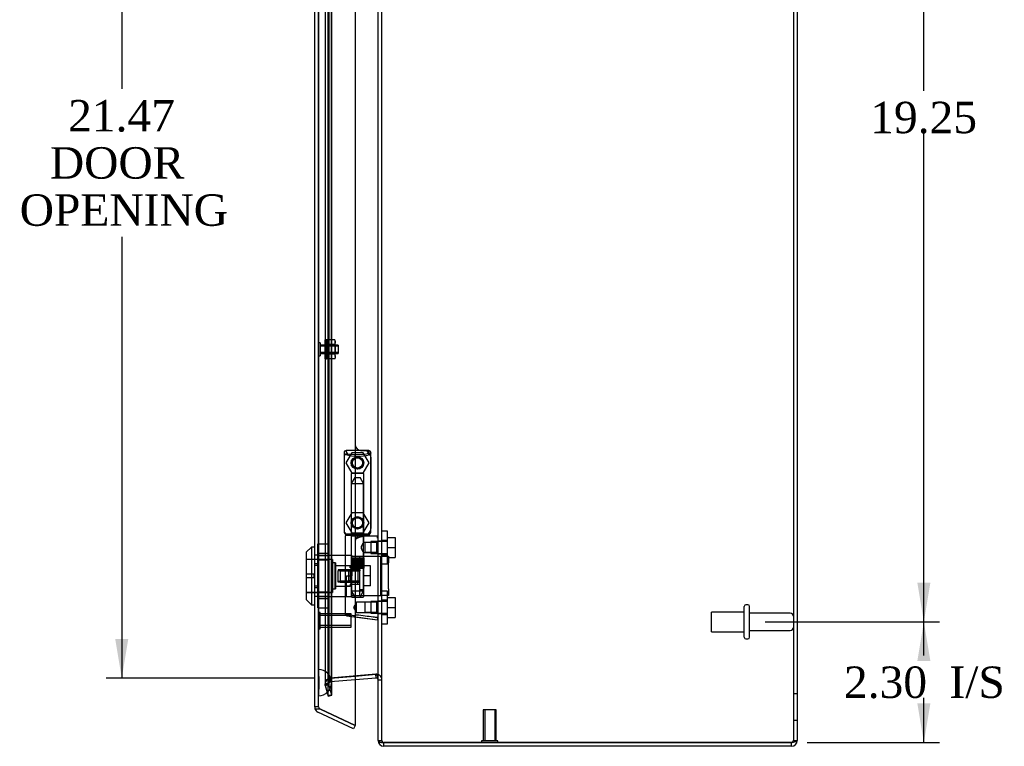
# Model space of a CAD drawing. Header units: inches. Extents: x 1 to 150, y -1 to 99.
# Tile 17 of 19: x 71 to 90, y 39 to 53. Entities that reach past the tile are written whole.
import ezdxf
from ezdxf.enums import TextEntityAlignment as Align
from ezdxf.lldxf.tags import DXFTag

# ---------------------------------------------------------------- set-up
doc = ezdxf.new("R2010")
doc.units = ezdxf.units.IN
doc.header["$MEASUREMENT"] = 0
for name, color, linetype in [('COM70220', 7, 'Continuous'), ('COM70706-5', 7, 'Continuous'), ('COM70712-5', 7, 'Continuous'), ('Default', 7, 'Continuous'), ('HNG86659-1', 7, 'Continuous'), ('HNG86659-2', 7, 'Continuous'), ('LOK10031', 7, 'Continuous'), ('LOK10031_CAM', 7, 'Continuous'), ('LOK10031_INSERT', 7, 'Continuous'), ('LOK10031_NUT', 7, 'Continuous'), ('LOK10031_SC', 7, 'Continuous'), ('NTS18118', 7, 'Continuous'), ('SCS86661', 7, 'Continuous'), ('STD26063', 7, 'Continuous'), ('STD26089', 7, 'Continuous'), ('STD26258', 7, 'Continuous'), ('WAM30017', 7, 'Continuous')]:
    doc.layers.add(name, color=color, linetype=linetype)
doc.styles.add('SEACAD_Times_New_Roman', font='times.ttf')
tags = doc.linetypes.add('HIDDEN2', pattern=[0.1875, 0.125, -0.0625]).pattern_tags.tags
tags[6:7] = [DXFTag(74, 4), DXFTag(75, 0), DXFTag(340, '0'), DXFTag(46, 0.0), DXFTag(50, 0.0), DXFTag(44, 0.0), DXFTag(45, 0.0)]
tags[4:5] = [DXFTag(74, 4), DXFTag(75, 0), DXFTag(340, '0'), DXFTag(46, 0.0), DXFTag(50, 0.0), DXFTag(44, 0.0), DXFTag(45, 0.0)]
doc.dimstyles.new('HAMMOND_(STH_-_120x80)', dxfattribs={"dimtxt": 0.6, "dimasz": 0.75, "dimexe": 0.3, "dimexo": 0.3, "dimgap": 0.15, "dimtad": 0, "dimtih": 1, "dimtoh": 1, "dimzin": 0, "dimdsep": 46, "dimtxsty": 'SEACAD_Times_New_Roman', "dimblk1": '_SE_FILLED', "dimblk2": '_SE_FILLED', "dimsah": 1, "dimcen": 0.3, "dimadec": 0, "dimazin": 0, "dimtfac": 0.8, "dimtofl": 0, "dimtmove": 0, "dimatfit": 3, "dimfxl": 1, "dimtolj": 1, "dimtzin": 0, "dimarcsym": 0})

# ---------------------------------------------------------------- blocks, each defined once
blk = doc.blocks.new('SE2')
at = {"layer": 'COM70220', "color": 7, "linetype": 'HIDDEN2'}
for p, q in [((76.74, 40.566), (76.74, 61.685)), ((76.741, 40.566), (76.741, 61.685)), ((76.743, 40.566), (76.743, 61.685)), ((76.989, 40.566), (76.989, 61.685)), ((76.74, 40.067), (76.74, 40.566)), ((76.74, 40.565), (76.741, 40.565)), ((76.741, 40.067), (76.741, 40.566)), ((76.741, 40.565), (76.743, 40.316)), ((76.743, 40.316), (76.743, 40.566)), ((76.989, 40.316), (76.989, 40.566)), ((76.743, 40.316), (76.741, 40.067)), ((76.741, 40.067), (76.74, 40.067))]:
    blk.add_line(p, q, dxfattribs=at)
for start, end in [(0, 90), (270, 0)]:
    blk.add_arc((76.739, 40.316), 0.25, start, end, dxfattribs=at)
at = {"layer": 'COM70706-5', "color": 7, "linetype": 'HIDDEN2'}
for p, q in [((85.805, 66.746), (85.805, 39.211)), ((77.949, 39.211), (77.949, 62.997)), ((76.922, 40.08), (76.922, 62.169)), ((76.992, 40.08), (76.992, 62.169)), ((76.864, 61.956), (76.864, 40.294)), ((76.936, 61.956), (76.936, 40.294)), ((77.949, 43.016), (77.877, 43.016)), ((77.877, 42.776), (77.949, 42.776)), ((77.949, 41.874), (77.877, 41.874)), ((77.877, 41.634), (77.949, 41.634)), ((76.962, 40.401), (77.831, 40.477)), ((77.831, 40.477), (76.962, 40.401)), ((76.969, 40.401), (77.439, 40.443)), ((77.838, 40.477), (77.831, 40.477)), ((77.831, 40.477), (77.831, 40.477)), ((76.936, 40.294), (76.864, 40.294)), ((76.864, 40.294), (76.867, 40.284)), ((76.936, 40.294), (76.864, 40.294)), ((76.867, 40.266), (76.864, 40.294)), ((76.867, 40.284), (76.937, 40.284)), ((76.922, 40.08), (76.867, 40.284)), ((76.867, 40.266), (76.937, 40.284)), ((76.867, 40.266), (76.922, 40.061)), ((76.936, 40.294), (76.937, 40.284)), ((76.937, 40.284), (76.936, 40.294)), ((76.992, 40.08), (76.937, 40.284)), ((76.969, 40.401), (76.962, 40.401)), ((76.969, 40.33), (76.962, 40.401)), ((77.439, 40.371), (76.969, 40.33)), ((77.877, 40.37), (77.949, 40.37)), ((77.877, 40.37), (77.949, 40.37)), ((76.922, 40.08), (76.992, 40.08)), ((76.922, 40.061), (76.992, 40.08)), ((76.992, 40.08), (76.992, 40.08)), ((85.877, 40.103), (85.805, 40.103)), ((85.805, 39.603), (85.877, 39.603)), ((77.877, 39.211), (77.949, 39.211)), ((77.877, 39.211), (77.949, 39.211)), ((77.949, 39.211), (77.949, 39.211)), ((85.805, 39.211), (85.877, 39.211))]:
    blk.add_line(p, q, dxfattribs=at)
at = {"layer": 'COM70706-5', "color": 7, "linetype": 'Continuous'}
for p, q in [((85.877, 66.746), (85.877, 39.211)), ((77.877, 39.211), (77.877, 62.997)), ((77.439, 40.443), (77.838, 40.477)), ((77.838, 40.406), (77.831, 40.477)), ((77.838, 40.406), (77.439, 40.371)), ((77.877, 39.211), (77.877, 39.211)), ((77.985, 39.175), (85.769, 39.175)), ((77.985, 39.103), (77.985, 39.175)), ((85.769, 39.175), (77.985, 39.175)), ((85.769, 39.103), (77.985, 39.103)), ((85.769, 39.103), (85.769, 39.175))]:
    blk.add_line(p, q, dxfattribs=at)
at = {"layer": 'COM70706-5', "color": 7, "linetype": 'HIDDEN2'}
for centre, radius, start, end in [((77.841, 40.37), 0.108, 359.9883, 95.0117), ((77.841, 40.37), 0.108, 0, 95), ((76.972, 40.294), 0.108, 94.9859, 180.0141), ((76.972, 40.294), 0.108, 95, 180), ((76.972, 40.294), 0.036, 95, 180), ((77.985, 39.211), 0.036, 179.9988, 270.0012), ((77.985, 39.211), 0.036, 180, 270), ((85.769, 39.211), 0.036, 294.0223, 0)]:
    blk.add_arc(centre, radius, start, end, dxfattribs=at)
at = {"layer": 'COM70706-5', "color": 7, "linetype": 'Continuous'}
for centre, radius, start, end in [((77.841, 40.37), 0.036, 0, 95), ((77.985, 39.211), 0.108, 180, 270), ((85.769, 39.211), 0.108, 270, 0), ((85.769, 39.211), 0.036, 270, 294.0223)]:
    blk.add_arc(centre, radius, start, end, dxfattribs=at)
for points, knots in [([(77.877, 40.37), (77.877, 40.381), (77.876, 40.392), (77.874, 40.413), (77.872, 40.424), (77.868, 40.44), (77.867, 40.445), (77.863, 40.455), (77.861, 40.459), (77.857, 40.466), (77.856, 40.468), (77.853, 40.472), (77.851, 40.473), (77.848, 40.476), (77.846, 40.477), (77.842, 40.478), (77.84, 40.478), (77.838, 40.477)], [0, 0, 0, 0, 0.25, 0.25, 0.5, 0.5, 0.625, 0.625, 0.75, 0.75, 0.8125, 0.8125, 0.875, 0.875, 0.9375, 0.9375, 1, 1, 1, 1]), ([(77.877, 39.211), (77.877, 39.21), (77.877, 39.209), (77.878, 39.207), (77.879, 39.204), (77.881, 39.2), (77.886, 39.196), (77.894, 39.191), (77.903, 39.187), (77.915, 39.183), (77.927, 39.18), (77.944, 39.178), (77.958, 39.176), (77.971, 39.175), (77.979, 39.175), (77.983, 39.175), (77.985, 39.175)], [0, 0, 0, 0, 0.039636, 0.079299, 0.119013, 0.178729, 0.298914, 0.359673, 0.482664, 0.545167, 0.672093, 0.736684, 0.867476, 0.933623, 0.966797, 1, 1, 1, 1]), ([(85.769, 39.175), (85.783, 39.178), (85.797, 39.181), (85.823, 39.187), (85.835, 39.19), (85.855, 39.196), (85.863, 39.199), (85.874, 39.205), (85.877, 39.208), (85.877, 39.211)], [0, 0, 0, 0, 0.25, 0.25, 0.5, 0.5, 0.75, 0.75, 1, 1, 1, 1])]:
    blk.add_open_spline(points, degree=3, knots=knots, dxfattribs=at)
at = {"layer": 'COM70706-5', "color": 7, "linetype": 'HIDDEN2'}
for points, knots in [([(76.969, 40.401), (76.967, 40.401), (76.965, 40.4), (76.962, 40.397), (76.96, 40.396), (76.956, 40.391), (76.953, 40.387), (76.949, 40.378), (76.947, 40.374), (76.944, 40.364), (76.943, 40.359), (76.94, 40.345), (76.938, 40.335), (76.936, 40.314), (76.936, 40.304), (76.936, 40.294)], [0, 0, 0, 0, 0.0625, 0.0625, 0.125, 0.125, 0.25, 0.25, 0.375, 0.375, 0.5, 0.5, 0.75, 0.75, 1, 1, 1, 1]), ([(85.769, 39.175), (85.774, 39.178), (85.778, 39.181), (85.787, 39.187), (85.791, 39.19), (85.798, 39.196), (85.8, 39.199), (85.804, 39.205), (85.805, 39.208), (85.805, 39.211)], [0, 0, 0, 0, 0.25, 0.25, 0.5, 0.5, 0.75, 0.75, 1, 1, 1, 1])]:
    blk.add_open_spline(points, degree=3, knots=knots, dxfattribs=at)
at = {"layer": 'COM70712-5', "color": 7, "linetype": 'Continuous'}
for p, q in [((77.439, 62.747), (77.439, 39.503)), ((76.667, 39.853), (76.667, 62.398)), ((76.672, 39.82), (76.673, 39.82)), ((76.673, 39.813), (76.673, 39.82)), ((76.775, 39.813), (76.673, 39.813)), ((77.409, 39.438), (76.729, 39.755)), ((76.775, 39.813), (77.439, 39.503)), ((77.439, 39.503), (76.775, 39.813)), ((77.439, 39.503), (77.409, 39.438))]:
    blk.add_line(p, q, dxfattribs=at)
at = {"layer": 'COM70712-5', "color": 7, "linetype": 'HIDDEN2'}
for p, q in [((76.739, 39.853), (76.739, 62.398)), ((77.614, 44.744), (77.564, 44.744)), ((77.739, 44.619), (77.739, 43.257)), ((77.564, 43.132), (77.614, 43.132)), ((76.739, 42.75), (76.737, 42.75)), ((76.739, 42.553), (76.667, 42.553)), ((76.739, 42.156), (76.667, 42.156)), ((76.739, 41.959), (76.737, 41.959)), ((76.739, 39.853), (76.667, 39.853)), ((76.673, 39.82), (76.773, 39.82)), ((76.775, 39.813), (76.76, 39.82))]:
    blk.add_line(p, q, dxfattribs=at)
for centre in [(77.483, 44.51), (77.483, 43.368)]:
    blk.add_circle(centre, 0.12, dxfattribs=at)
for centre, radius, start, end in [((77.564, 44.869), 0.125, 180, 270), ((77.614, 44.619), 0.125, 0, 90), ((77.614, 43.257), 0.125, 270, 0), ((77.564, 43.007), 0.125, 90, 180), ((76.775, 39.853), 0.036, 180, 245)]:
    blk.add_arc(centre, radius, start, end, dxfattribs=at)
at = {"layer": 'COM70712-5', "color": 7, "linetype": 'Continuous'}
for start, end in [(180, 197.5839), (197.5839, 245)]:
    blk.add_arc((76.775, 39.853), 0.108, start, end, dxfattribs=at)
blk.add_ellipse((76.775, 39.853), major_axis=(0.108, 0), ratio=0.9073, start_param=3.141593, end_param=3.481043, dxfattribs=at)
at = {"layer": 'COM70712-5', "color": 7, "linetype": 'HIDDEN2'}
for centre, major_axis, ratio, start_param, end_param in [((76.775, 39.853), (0.036, 0), 0.9073, 3.141593, 4.665617), ((76.775, 46.228), (0, -6.415), 0.005612, 6.236413, 6.283185)]:
    blk.add_ellipse(centre, major_axis=major_axis, ratio=ratio, start_param=start_param, end_param=end_param, dxfattribs=at)
at = {"layer": 'HNG86659-1', "color": 7, "linetype": 'HIDDEN2'}
for p, q in [((77.699, 44.745), (77.265, 44.745)), ((77.289, 44.689), (77.267, 44.744)), ((77.29, 44.687), (77.267, 44.744)), ((77.676, 44.687), (77.699, 44.744)), ((77.677, 44.689), (77.699, 44.744)), ((77.228, 44.706), (77.228, 43.191)), ((77.228, 44.705), (77.247, 44.656)), ((77.29, 44.687), (77.289, 44.689)), ((77.676, 44.687), (77.677, 44.689)), ((77.738, 44.705), (77.719, 44.656)), ((77.738, 43.191), (77.738, 44.706)), ((77.363, 44.301), (77.363, 43.144)), ((77.591, 44.313), (77.375, 44.313)), ((77.603, 43.144), (77.603, 44.301)), ((77.247, 43.186), (77.247, 43.152)), ((77.247, 43.112), (77.247, 41.631)), ((77.699, 43.152), (77.267, 43.152)), ((77.267, 43.132), (77.564, 43.132)), ((77.564, 43.132), (77.267, 43.132)), ((77.363, 43.144), (77.351, 43.132)), ((77.351, 43.132), (77.363, 43.12)), ((77.603, 43.144), (77.363, 43.144)), ((77.363, 43.12), (77.603, 43.12)), ((77.363, 43.12), (77.363, 41.963)), ((77.615, 43.132), (77.603, 43.144)), ((77.603, 43.12), (77.615, 43.132)), ((77.603, 42.992), (77.603, 43.12)), ((77.865, 43.112), (77.604, 43.112)), ((77.614, 43.132), (77.7, 43.132)), ((77.7, 43.132), (77.614, 43.132)), ((77.719, 43.152), (77.719, 43.187)), ((77.623, 42.992), (77.602, 42.992)), ((77.856, 42.992), (77.623, 42.992)), ((77.856, 42.992), (77.623, 42.992)), ((77.623, 42.992), (77.623, 42.799)), ((77.877, 43.014), (77.856, 42.992)), ((77.856, 42.799), (77.856, 42.992)), ((77.602, 42.799), (77.623, 42.799)), ((77.603, 41.963), (77.603, 42.8)), ((77.623, 42.799), (77.856, 42.799)), ((77.856, 42.799), (77.623, 42.799)), ((77.856, 42.799), (77.877, 42.778)), ((77.375, 41.951), (77.591, 41.951)), ((77.463, 41.851), (77.408, 41.754)), ((77.408, 41.754), (77.463, 41.657)), ((77.463, 41.657), (77.463, 41.851)), ((77.623, 41.851), (77.463, 41.851)), ((77.856, 41.851), (77.623, 41.851)), ((77.856, 41.851), (77.623, 41.851)), ((77.623, 41.851), (77.623, 41.657)), ((77.877, 41.872), (77.856, 41.851)), ((77.856, 41.657), (77.856, 41.851)), ((77.281, 41.592), (77.423, 41.574)), ((77.406, 41.577), (77.423, 41.574)), ((77.406, 41.577), (77.866, 41.519)), ((77.423, 41.574), (77.864, 41.519)), ((77.463, 41.657), (77.623, 41.657)), ((77.623, 41.657), (77.856, 41.657)), ((77.856, 41.657), (77.623, 41.657)), ((77.856, 41.657), (77.877, 41.636))]:
    blk.add_line(p, q, dxfattribs=at)
for centre, radius in [((77.483, 44.51), 0.118), ((77.483, 44.51), 0.0968), ((77.483, 44.51), 0.0968), ((77.483, 43.368), 0.118), ((77.483, 43.368), 0.0968), ((77.483, 43.368), 0.0968)]:
    blk.add_circle(centre, radius, dxfattribs=at)
for centre, radius, start, end in [((77.267, 44.706), 0.0392, 106.467, 168.78), ((77.266, 44.695), 0.0491, 88.6161, 102.0318), ((77.681, 44.805), 0.429, 188.1861, 189.6334), ((77.7, 44.695), 0.0491, 77.9682, 91.3839), ((77.286, 44.805), 0.429, 350.3666, 351.8139), ((77.699, 44.706), 0.0392, 11.22, 73.533), ((77.167, 44.01), 0.706, 84.0827, 84.9945), ((77.271, 44.706), 0.0432, 170.3107, 181.0665), ((77.272, 44.651), 0.0255, 130.6693, 167.2932), ((77.505, 45.479), 0.846, 252.8757, 268.5407), ((77.463, 45.472), 0.839, 271.3912, 287.1924), ((77.694, 44.651), 0.0255, 12.7068, 49.3307), ((77.799, 44.01), 0.706, 95.0056, 95.9172), ((77.695, 44.706), 0.0432, 358.9335, 9.6893), ((77.375, 44.301), 0.0118, 90, 180), ((77.591, 44.301), 0.0118, 0, 90), ((77.267, 43.19), 0.039, 178.4395, 188.4336), ((77.166, 43.893), 0.711, 274.9928, 275.9147), ((77.267, 43.191), 0.0395, 190.0421, 269.2684), ((77.281, 43.185), 0.0339, 178.5961, 269.1461), ((77.267, 43.152), 0.0197, 180, 270), ((77.267, 43.112), 0.0197, 90, 180), ((77.267, 43.193), 0.0417, 269.1335, 269.9996), ((77.686, 43.185), 0.0339, 270.8567, 9.3811), ((77.699, 43.193), 0.0417, 270.0004, 270.8665), ((77.699, 43.191), 0.0395, 270.7315, 349.9579), ((77.7, 43.152), 0.0197, 270, 360), ((77.7, 43.112), 0.0197, 0, 90), ((77.8, 43.893), 0.711, 264.0854, 265.0071), ((77.699, 43.19), 0.039, 351.5664, 1.5605), ((76.665, 43.733), 1.368, 331.1816, 331.5055), ((77.865, 43.1), 0.0118, 88.3734, 89.9992), ((77.865, 43.1), 0.0118, 0, 88.3726), ((77.375, 41.963), 0.0118, 180, 270), ((77.591, 41.963), 0.0118, 270, 0), ((77.286, 41.631), 0.0394, 179.9592, 262.875), ((77.832, 41.535), 0.0401, 21.8367, 34.9857), ((77.214, 41.509), 0.656, 0.9731, 3.5902), ((77.865, 41.531), 0.0118, 262.875, 274.4046), ((77.865, 41.531), 0.0118, 274.3868, 294.9231), ((77.865, 41.531), 0.0118, 294.9228, 0)]:
    blk.add_arc(centre, radius, start, end, dxfattribs=at)
for centre, major_axis, ratio, start_param, end_param in [((77.267, 44.733), (0, -0.0118), 0.049276, 3.017238, 3.218468), ((77.699, 44.733), (0, -0.0118), 0.049276, 3.064718, 3.265947), ((77.483, 44.697), (-0.203, 0), 0.124034, 0.458693, 2.593243)]:
    blk.add_ellipse(centre, major_axis=major_axis, ratio=ratio, start_param=start_param, end_param=end_param, dxfattribs=at)
for points, knots in [([(77.255, 44.67), (77.258, 44.673), (77.26, 44.676), (77.266, 44.681), (77.269, 44.684), (77.275, 44.686), (77.276, 44.687), (77.28, 44.687), (77.282, 44.688), (77.285, 44.688), (77.286, 44.688), (77.288, 44.687), (77.289, 44.687), (77.29, 44.687)], [0, 0, 0, 0, 0.25, 0.25, 0.5, 0.5, 0.625, 0.625, 0.75, 0.75, 0.875, 0.875, 1, 1, 1, 1]), ([(77.711, 44.67), (77.709, 44.673), (77.706, 44.676), (77.7, 44.681), (77.697, 44.684), (77.692, 44.686), (77.69, 44.687), (77.686, 44.687), (77.684, 44.688), (77.681, 44.688), (77.68, 44.688), (77.678, 44.687), (77.677, 44.687), (77.676, 44.687)], [0, 0, 0, 0, 0.25, 0.25, 0.5, 0.5, 0.625, 0.625, 0.75, 0.75, 0.875, 0.875, 1, 1, 1, 1]), ([(77.472, 43.073), (77.477, 43.075), (77.483, 43.077), (77.494, 43.082), (77.499, 43.084), (77.516, 43.091), (77.527, 43.095), (77.55, 43.102), (77.561, 43.106), (77.583, 43.111), (77.593, 43.112), (77.604, 43.112)], [0, 0, 0, 0, 0.125, 0.125, 0.25, 0.25, 0.5, 0.5, 0.75, 0.75, 1, 1, 1, 1]), ([(77.868, 43.08), (77.868, 43.089), (77.868, 43.097), (77.868, 43.106), (77.867, 43.108), (77.867, 43.111), (77.867, 43.111), (77.866, 43.112), (77.866, 43.112), (77.866, 43.112), (77.866, 43.112), (77.866, 43.112), (77.866, 43.112), (77.865, 43.112)], [0, 0, 0, 0, 0.5, 0.5, 0.75, 0.75, 0.875, 0.875, 0.9375, 0.9375, 0.96875, 0.96875, 1, 1, 1, 1]), ([(77.868, 43.08), (77.871, 43.08), (77.873, 43.079), (77.876, 43.079), (77.877, 43.079), (77.877, 43.079)], [0, 0, 0, 0, 0.5, 0.5, 1, 1, 1, 1]), ([(77.603, 42.992), (77.603, 42.992), (77.593, 42.981), (77.576, 42.955), (77.569, 42.945), (77.558, 42.922), (77.554, 42.909), (77.554, 42.882), (77.558, 42.869), (77.569, 42.847), (77.575, 42.837), (77.587, 42.819), (77.593, 42.812), (77.601, 42.802), (77.603, 42.799), (77.603, 42.799), (77.603, 42.799), (77.603, 42.799)], [0.2503152, 0.2503152, 0.2503152, 0.2503152, 0.375, 0.375, 0.4375, 0.4375, 0.5, 0.5, 0.5625, 0.5625, 0.625, 0.625, 0.6875, 0.6875, 0.75, 0.75, 0.7505722, 0.7505722, 0.7505722, 0.7505722]), ([(77.42, 41.594), (77.371, 41.601), (77.326, 41.609), (77.264, 41.622), (77.247, 41.627), (77.247, 41.631)], [0, 0, 0, 0, 0.5, 0.5, 1, 1, 1, 1]), ([(77.42, 41.594), (77.42, 41.591), (77.42, 41.588), (77.419, 41.583), (77.419, 41.58), (77.419, 41.578), (77.419, 41.577), (77.418, 41.576), (77.417, 41.576), (77.415, 41.576), (77.413, 41.576), (77.41, 41.576), (77.408, 41.577), (77.406, 41.577)], [0, 0, 0, 0, 0.25, 0.25, 0.5, 0.5, 0.625, 0.625, 0.75, 0.75, 0.875, 0.875, 1, 1, 1, 1]), ([(77.472, 41.608), (77.471, 41.608), (77.47, 41.608), (77.469, 41.607), (77.469, 41.607), (77.467, 41.607), (77.466, 41.607), (77.463, 41.606), (77.461, 41.605), (77.454, 41.603), (77.45, 41.602), (77.437, 41.598), (77.429, 41.596), (77.42, 41.594)], [0, 0, 0, 0, 0.03125, 0.03125, 0.0625, 0.0625, 0.125, 0.125, 0.25, 0.25, 0.5, 0.5, 1, 1, 1, 1]), ([(77.864, 41.558), (77.838, 41.562), (77.812, 41.565), (77.786, 41.568), (77.681, 41.581), (77.576, 41.595), (77.472, 41.608)], [0, 0, 0, 0, 0.198595, 0.198595, 0.198595, 1, 1, 1, 1]), ([(77.869, 41.55), (77.871, 41.55), (77.873, 41.551), (77.876, 41.551), (77.877, 41.551), (77.877, 41.551)], [0, 0, 0, 0, 0.5, 0.5, 1, 1, 1, 1])]:
    blk.add_open_spline(points, degree=3, knots=knots, dxfattribs=at)
at = {"layer": 'HNG86659-2', "color": 7, "linetype": 'HIDDEN2'}
for p, q in [((77.434, 44.234), (77.365, 44.116)), ((77.434, 44.234), (77.532, 44.234)), ((77.601, 44.116), (77.532, 44.234)), ((77.365, 44.116), (77.601, 44.116)), ((77.365, 44.116), (77.365, 42.699)), ((77.601, 42.699), (77.601, 44.116)), ((77.36, 42.699), (77.36, 42.502)), ((77.36, 42.699), (77.364, 42.699)), ((77.36, 42.699), (77.36, 42.502)), ((77.362, 42.699), (77.362, 42.502)), ((77.364, 42.699), (77.369, 42.699)), ((77.364, 42.699), (77.364, 42.502)), ((77.366, 42.699), (77.366, 42.502)), ((77.369, 42.699), (77.387, 42.699)), ((77.369, 42.699), (77.369, 42.502)), ((77.371, 42.699), (77.371, 42.502)), ((77.373, 42.699), (77.373, 42.502)), ((77.381, 42.699), (77.381, 42.502)), ((77.381, 42.699), (77.381, 42.502)), ((77.387, 42.699), (77.395, 42.699)), ((77.387, 42.699), (77.387, 42.502)), ((77.395, 42.699), (77.397, 42.699)), ((77.395, 42.699), (77.395, 42.502)), ((77.397, 42.699), (77.426, 42.699)), ((77.397, 42.699), (77.397, 42.502)), ((77.405, 42.699), (77.405, 42.502)), ((77.414, 42.699), (77.414, 42.502)), ((77.418, 42.699), (77.418, 42.502)), ((77.426, 42.699), (77.435, 42.699)), ((77.426, 42.699), (77.426, 42.502)), ((77.435, 42.699), (77.44, 42.699)), ((77.435, 42.699), (77.435, 42.502)), ((77.44, 42.699), (77.475, 42.699)), ((77.44, 42.699), (77.44, 42.502)), ((77.451, 42.699), (77.451, 42.502)), ((77.459, 42.699), (77.459, 42.502)), ((77.465, 42.699), (77.465, 42.502)), ((77.475, 42.699), (77.483, 42.699)), ((77.475, 42.699), (77.475, 42.502)), ((77.483, 42.699), (77.49, 42.699)), ((77.483, 42.699), (77.483, 42.502)), ((77.49, 42.699), (77.526, 42.699)), ((77.49, 42.699), (77.49, 42.502)), ((77.501, 42.699), (77.501, 42.502)), ((77.508, 42.699), (77.508, 42.502)), ((77.516, 42.699), (77.516, 42.502)), ((77.526, 42.699), (77.531, 42.699)), ((77.526, 42.699), (77.526, 42.502)), ((77.531, 42.699), (77.54, 42.699)), ((77.531, 42.699), (77.531, 42.502)), ((77.54, 42.699), (77.569, 42.699)), ((77.54, 42.699), (77.54, 42.502)), ((77.549, 42.699), (77.549, 42.502)), ((77.553, 42.699), (77.553, 42.502)), ((77.562, 42.699), (77.562, 42.502)), ((77.569, 42.699), (77.571, 42.699)), ((77.569, 42.699), (77.569, 42.502)), ((77.571, 42.699), (77.579, 42.699)), ((77.571, 42.699), (77.571, 42.502)), ((77.579, 42.699), (77.597, 42.699)), ((77.579, 42.699), (77.579, 42.502)), ((77.585, 42.699), (77.585, 42.502)), ((77.586, 42.699), (77.586, 42.502)), ((77.593, 42.699), (77.593, 42.502)), ((77.595, 42.699), (77.595, 42.502)), ((77.597, 42.699), (77.602, 42.699)), ((77.597, 42.699), (77.597, 42.502)), ((77.601, 42.699), (77.601, 42.502)), ((77.602, 42.699), (77.606, 42.699)), ((77.602, 42.699), (77.602, 42.502)), ((77.604, 42.699), (77.604, 42.502)), ((77.606, 42.699), (77.606, 42.502)), ((77.606, 42.502), (77.606, 42.699)), ((77.36, 42.502), (77.364, 42.502)), ((77.364, 42.502), (77.369, 42.502)), ((77.365, 42.502), (77.365, 42.069)), ((77.369, 42.502), (77.387, 42.502)), ((77.387, 42.502), (77.395, 42.502)), ((77.395, 42.502), (77.397, 42.502)), ((77.397, 42.502), (77.426, 42.502)), ((77.426, 42.502), (77.435, 42.502)), ((77.435, 42.502), (77.44, 42.502)), ((77.44, 42.502), (77.475, 42.502)), ((77.475, 42.502), (77.483, 42.502)), ((77.483, 42.502), (77.49, 42.502)), ((77.49, 42.502), (77.526, 42.502)), ((77.526, 42.502), (77.531, 42.502)), ((77.531, 42.502), (77.54, 42.502)), ((77.54, 42.502), (77.569, 42.502)), ((77.569, 42.502), (77.571, 42.502)), ((77.571, 42.502), (77.579, 42.502)), ((77.579, 42.502), (77.597, 42.502)), ((77.597, 42.502), (77.602, 42.502)), ((77.601, 42.069), (77.601, 42.502)), ((77.602, 42.502), (77.606, 42.502)), ((77.365, 42.069), (77.601, 42.069)), ((77.365, 42.069), (77.434, 41.951)), ((77.532, 41.951), (77.601, 42.069))]:
    blk.add_line(p, q, dxfattribs=at)
at = {"layer": 'LOK10031', "color": 7, "linetype": 'Continuous'}
for p, q in [((76.607, 42.905), (76.507, 42.805)), ((76.607, 42.905), (76.607, 41.805)), ((76.667, 42.905), (76.607, 42.905)), ((76.507, 42.805), (76.507, 41.905)), ((76.507, 41.905), (76.607, 41.805)), ((76.607, 41.805), (76.667, 41.805))]:
    blk.add_line(p, q, dxfattribs=at)
at = {"layer": 'LOK10031', "color": 7, "linetype": 'HIDDEN2'}
for p, q in [((76.737, 42.75), (76.667, 42.75)), ((76.737, 42.75), (76.737, 42.586)), ((77.377, 42.747), (76.737, 42.747)), ((77.377, 42.747), (77.377, 42.731)), ((77.007, 42.67), (76.507, 42.67)), ((76.737, 42.586), (76.667, 42.586)), ((76.737, 42.586), (76.737, 42.124)), ((77.007, 42.67), (77.007, 42.04)), ((77.067, 42.605), (77.007, 42.605)), ((77.067, 42.605), (77.067, 42.105)), ((77.377, 42.548), (77.067, 42.548)), ((77.277, 41.962), (77.277, 42.355)), ((77.277, 42.355), (77.377, 42.355)), ((77.377, 42.475), (77.377, 42.355)), ((76.737, 42.124), (76.667, 42.124)), ((76.737, 42.124), (76.737, 41.959)), ((77.067, 42.161), (77.277, 42.161)), ((77.377, 42.161), (77.277, 42.161)), ((76.507, 42.04), (77.007, 42.04)), ((76.737, 41.959), (76.667, 41.959)), ((76.737, 41.962), (77.277, 41.962)), ((77.007, 42.105), (77.067, 42.105)), ((77.277, 41.962), (77.377, 41.962)), ((77.377, 41.962), (77.377, 41.981))]:
    blk.add_line(p, q, dxfattribs=at)
at = {"layer": 'LOK10031_CAM', "color": 7, "linetype": 'HIDDEN2'}
for p, q in [((77.377, 42.731), (77.564, 42.731)), ((77.377, 42.475), (77.377, 42.731)), ((77.527, 41.981), (77.527, 42.731)), ((77.564, 42.731), (77.833, 42.731)), ((77.833, 42.731), (77.927, 42.731)), ((77.927, 42.731), (78.077, 42.731)), ((77.927, 42.606), (77.927, 42.731)), ((78.077, 42.731), (78.077, 42.606)), ((77.377, 42.514), (77.527, 42.514)), ((77.927, 42.106), (77.927, 42.606)), ((78.077, 42.106), (78.077, 42.606)), ((77.317, 42.276), (77.317, 42.436)), ((77.347, 42.466), (77.377, 42.466)), ((77.377, 41.981), (77.377, 42.355)), ((77.347, 42.246), (77.377, 42.246)), ((77.377, 42.199), (77.527, 42.199)), ((77.377, 41.981), (77.564, 41.981)), ((77.564, 41.981), (77.833, 41.981)), ((77.833, 41.981), (77.927, 41.981)), ((77.927, 41.981), (77.927, 42.106)), ((78.077, 41.981), (77.927, 41.981)), ((78.077, 42.106), (78.077, 41.981))]:
    blk.add_line(p, q, dxfattribs=at)
for centre, start, end in [((77.347, 42.436), 90, 180), ((77.347, 42.276), 180, 270)]:
    blk.add_arc(centre, 0.03, start, end, dxfattribs=at)
at = {"layer": 'LOK10031_INSERT', "color": 7, "linetype": 'HIDDEN2'}
for p, q in [((76.992, 42.667), (76.507, 42.667)), ((76.992, 42.667), (76.992, 42.042)), ((77.052, 42.605), (76.992, 42.605)), ((77.052, 42.605), (77.052, 42.105)), ((77.342, 42.548), (77.052, 42.548)), ((77.342, 42.511), (77.342, 42.548)), ((77.342, 42.511), (77.492, 42.511)), ((77.492, 42.469), (77.492, 42.511)), ((76.507, 42.395), (76.657, 42.395)), ((76.657, 42.315), (76.507, 42.315)), ((76.657, 42.315), (76.657, 42.395)), ((77.492, 42.473), (77.117, 42.473)), ((77.117, 42.473), (77.117, 42.453)), ((77.117, 42.256), (77.117, 42.453)), ((77.492, 42.453), (77.117, 42.453)), ((77.342, 42.469), (77.342, 42.24)), ((77.492, 42.469), (77.342, 42.469)), ((77.492, 42.469), (77.492, 42.24)), ((77.052, 42.161), (77.342, 42.161)), ((77.117, 42.256), (77.492, 42.256)), ((77.117, 42.237), (77.117, 42.256)), ((77.492, 42.237), (77.117, 42.237)), ((77.342, 42.24), (77.492, 42.24)), ((77.342, 42.199), (77.342, 42.161)), ((77.377, 42.199), (77.342, 42.199)), ((77.492, 42.199), (77.492, 42.24)), ((76.507, 42.042), (76.992, 42.042)), ((76.992, 42.105), (77.052, 42.105))]:
    blk.add_line(p, q, dxfattribs=at)
at = {"layer": 'LOK10031_NUT', "color": 7, "linetype": 'HIDDEN2'}
for p, q in [((76.724, 42.661), (76.724, 42.967)), ((76.724, 42.967), (76.939, 42.967)), ((76.939, 42.661), (76.939, 42.967)), ((76.724, 42.788), (76.939, 42.788)), ((76.939, 42.739), (76.724, 42.739)), ((76.724, 42.049), (76.724, 42.661)), ((76.724, 42.661), (76.939, 42.661)), ((76.939, 42.049), (76.939, 42.661)), ((76.724, 41.743), (76.724, 42.049)), ((76.724, 42.049), (76.939, 42.049)), ((76.724, 41.971), (76.939, 41.971)), ((76.724, 41.922), (76.939, 41.922)), ((76.939, 41.743), (76.939, 42.049)), ((76.724, 41.743), (76.939, 41.743))]:
    blk.add_line(p, q, dxfattribs=at)
at = {"layer": 'LOK10031_SC', "color": 7, "linetype": 'HIDDEN2'}
for p, q in [((77.597, 42.617), (77.527, 42.617)), ((77.597, 42.617), (77.597, 42.092)), ((77.734, 42.547), (77.597, 42.547)), ((77.734, 42.355), (77.734, 42.547)), ((77.152, 42.473), (77.152, 42.237)), ((77.527, 42.473), (77.152, 42.473)), ((77.152, 42.449), (77.527, 42.449)), ((77.527, 42.473), (77.527, 42.449)), ((77.734, 42.355), (77.597, 42.355)), ((77.734, 42.162), (77.734, 42.355)), ((77.152, 42.261), (77.527, 42.261)), ((77.152, 42.237), (77.527, 42.237)), ((77.527, 42.237), (77.527, 42.261)), ((77.734, 42.162), (77.597, 42.162)), ((77.527, 42.092), (77.597, 42.092))]:
    blk.add_line(p, q, dxfattribs=at)
at = {"layer": 'NTS18118', "color": 7, "linetype": 'HIDDEN2'}
for p, q in [((76.864, 46.494), (76.864, 46.862)), ((76.895, 46.862), (76.864, 46.862)), ((77.053, 46.862), (76.895, 46.862)), ((76.895, 46.862), (76.895, 46.77)), ((77.053, 46.862), (77.06, 46.816)), ((77.06, 46.837), (77.053, 46.862)), ((77.06, 46.816), (77.053, 46.77)), ((77.06, 46.816), (77.06, 46.837)), ((77.06, 46.678), (77.06, 46.816)), ((76.864, 46.76), (77.06, 46.76)), ((77.06, 46.743), (76.864, 46.743)), ((77.053, 46.77), (76.895, 46.77)), ((76.895, 46.77), (76.895, 46.586)), ((77.06, 46.678), (77.053, 46.586)), ((77.06, 46.54), (77.06, 46.678)), ((76.864, 46.613), (77.06, 46.613)), ((76.864, 46.596), (77.06, 46.596)), ((76.864, 46.494), (76.895, 46.494)), ((77.053, 46.586), (76.895, 46.586)), ((76.895, 46.586), (76.895, 46.494)), ((77.053, 46.494), (76.895, 46.494)), ((77.053, 46.586), (77.06, 46.54)), ((77.06, 46.54), (77.053, 46.494)), ((77.053, 46.494), (77.06, 46.519)), ((77.06, 46.54), (77.06, 46.519))]:
    blk.add_line(p, q, dxfattribs=at)
blk.add_open_spline([(77.053, 46.77), (77.055, 46.755), (77.057, 46.739), (77.059, 46.709), (77.06, 46.693), (77.06, 46.678)], degree=3, knots=[0, 0, 0, 0, 0.5, 0.5, 1, 1, 1, 1], dxfattribs=at)
at = {"layer": 'SCS86661', "color": 7, "linetype": 'HIDDEN2'}
for p, q in [((77.373, 44.701), (77.262, 44.51)), ((77.594, 44.701), (77.373, 44.701)), ((77.704, 44.51), (77.594, 44.701)), ((77.262, 44.51), (77.373, 44.318)), ((77.594, 44.318), (77.704, 44.51)), ((77.373, 44.318), (77.594, 44.318)), ((77.373, 43.56), (77.262, 43.368)), ((77.594, 43.56), (77.373, 43.56)), ((77.704, 43.368), (77.594, 43.56)), ((77.262, 43.368), (77.373, 43.177)), ((77.594, 43.177), (77.704, 43.368)), ((77.373, 43.177), (77.594, 43.177)), ((78.054, 43.087), (78.204, 43.087)), ((78.204, 43.087), (78.204, 42.896)), ((77.739, 43.009), (77.739, 42.783)), ((78.054, 43.009), (77.739, 43.009)), ((78.054, 42.896), (78.204, 42.896)), ((78.204, 42.896), (78.204, 42.704)), ((77.739, 42.783), (78.054, 42.783)), ((78.054, 42.704), (78.204, 42.704)), ((78.054, 41.945), (78.204, 41.945)), ((78.204, 41.945), (78.204, 41.754)), ((77.739, 41.867), (77.739, 41.641)), ((78.054, 41.867), (77.739, 41.867)), ((78.054, 41.754), (78.204, 41.754)), ((78.204, 41.754), (78.204, 41.562)), ((77.739, 41.641), (78.054, 41.641)), ((78.054, 41.562), (78.204, 41.562))]:
    blk.add_line(p, q, dxfattribs=at)
for centre in [(77.483, 44.51), (77.483, 43.368)]:
    blk.add_circle(centre, 0.113, dxfattribs=at)
at = {"layer": 'STD26063', "color": 7, "linetype": 'HIDDEN2'}
for p, q in [((76.77, 46.803), (76.739, 46.803)), ((76.77, 46.803), (76.77, 46.553)), ((77.114, 46.76), (76.77, 46.76)), ((77.114, 46.741), (76.77, 46.741)), ((77.114, 46.76), (77.114, 46.596)), ((76.739, 46.553), (76.77, 46.553)), ((77.114, 46.615), (76.77, 46.615)), ((76.77, 46.596), (77.114, 46.596))]:
    blk.add_line(p, q, dxfattribs=at)
at = {"layer": 'STD26089', "color": 7, "linetype": 'HIDDEN2'}
for p, q in [((84.868, 41.183), (84.868, 41.773)), ((84.938, 41.803), (84.898, 41.803)), ((84.968, 41.183), (84.968, 41.773)), ((84.243, 41.29), (84.243, 41.665)), ((84.868, 41.665), (84.243, 41.665)), ((85.745, 41.644), (84.968, 41.644)), ((84.243, 41.29), (84.868, 41.29)), ((84.968, 41.312), (85.745, 41.312)), ((84.898, 41.153), (84.938, 41.153))]:
    blk.add_line(p, q, dxfattribs=at)
for centre, radius, start, end in [((84.898, 41.773), 0.03, 90, 180), ((84.938, 41.773), 0.03, 0, 90), ((85.745, 41.584), 0.06, 0, 90), ((85.745, 41.372), 0.06, 270, 0), ((84.898, 41.183), 0.03, 180, 270), ((84.938, 41.183), 0.03, 270, 0)]:
    blk.add_arc(centre, radius, start, end, dxfattribs=at)
at = {"layer": 'STD26258', "color": 7, "linetype": 'HIDDEN2'}
for p, q in [((76.77, 41.659), (76.739, 41.659)), ((76.77, 41.347), (76.77, 41.659)), ((77.364, 41.628), (76.77, 41.628)), ((77.364, 41.597), (76.77, 41.597)), ((77.364, 41.378), (77.364, 41.628)), ((77.364, 41.409), (76.77, 41.409)), ((76.77, 41.378), (77.364, 41.378)), ((76.739, 41.347), (76.77, 41.347)), ((80.134, 39.8), (79.884, 39.8)), ((79.884, 39.8), (79.884, 39.206)), ((79.914, 39.8), (79.914, 39.206)), ((80.103, 39.8), (80.103, 39.206)), ((80.134, 39.206), (80.134, 39.8)), ((80.165, 39.206), (79.853, 39.206)), ((79.853, 39.206), (79.853, 39.175)), ((80.165, 39.175), (80.165, 39.206))]:
    blk.add_line(p, q, dxfattribs=at)
at = {"layer": 'STD26258', "color": 7, "linetype": 'Continuous'}
for p, q in [((79.853, 39.175), (79.853, 39.175)), ((80.165, 39.175), (80.165, 39.175))]:
    blk.add_line(p, q, dxfattribs=at)
at = {"layer": 'WAM30017', "color": 7, "linetype": 'HIDDEN2'}
for p, q in [((78.054, 43.208), (77.949, 43.208)), ((78.054, 42.583), (78.054, 43.208)), ((78.054, 43.033), (77.949, 43.033)), ((77.949, 42.758), (78.054, 42.758)), ((77.949, 42.583), (78.054, 42.583)), ((78.054, 42.066), (77.949, 42.066)), ((78.054, 41.441), (78.054, 42.066)), ((78.054, 41.891), (77.949, 41.891)), ((77.949, 41.616), (78.054, 41.616)), ((77.949, 41.441), (78.054, 41.441))]:
    blk.add_line(p, q, dxfattribs=at)
blk = doc.blocks.new('DMBLK1')
at = {"layer": 'Default', "linetype": 'Continuous', "transparency": 16777216}
for points in [[(88.422, 40.728), (88.297, 41.478), (88.172, 40.728)], [(88.422, 39.925), (88.172, 39.925), (88.297, 39.175)]]:
    blk.add_hatch(color=7, dxfattribs=at).paths.add_polyline_path(points)
at = {"layer": 'Default', "color": 7, "linetype": 'Continuous', "transparency": 16777216}
for p, q in [((85.268, 41.478), (88.597, 41.478)), ((88.297, 40.836), (88.297, 41.478)), ((88.297, 39.175), (88.297, 40.026)), ((86.069, 39.175), (88.597, 39.175))]:
    blk.add_line(p, q, dxfattribs=at)
at = {"layer": 'Default', "color": 7, "linetype": 'Continuous', "transparency": 16777216, "style": 'SEACAD_Times_New_Roman'}
for s, p in [('2.30', (86.772, 40.626)), ('I/S', (88.784, 40.626))]:
    blk.add_text(s, height=0.6, dxfattribs=at).set_placement(p, align=Align.TOP_LEFT)
blk = doc.blocks.new('_SE_FILLED')
at = {"color": 0}
blk.add_line((0, 0), (-1, 0), dxfattribs=at)
blk.add_solid([(0, 0), (-1, -0.1665), (-1, 0.1665), (0, 0)], dxfattribs=at)
blk = doc.blocks.new('DMBLK2')
at = {"layer": 'Default', "linetype": 'Continuous', "transparency": 16777216}
for points in [[(88.422, 59.978), (88.297, 60.728), (88.172, 59.978)], [(88.422, 42.228), (88.172, 42.228), (88.297, 41.478)]]:
    blk.add_hatch(color=7, dxfattribs=at).paths.add_polyline_path(points)
at = {"layer": 'Default', "color": 7, "linetype": 'Continuous', "transparency": 16777216}
for p, q in [((85.268, 60.728), (88.597, 60.728)), ((88.297, 51.613), (88.297, 60.728)), ((88.297, 41.478), (88.297, 50.803)), ((85.268, 41.478), (88.597, 41.478))]:
    blk.add_line(p, q, dxfattribs=at)
at = {"layer": 'Default', "color": 7, "linetype": 'Continuous', "transparency": 16777216, "style": 'SEACAD_Times_New_Roman'}
blk.add_text('19.25', height=0.6, dxfattribs=at).set_placement((87.273, 51.403), align=Align.TOP_LEFT)
blk = doc.blocks.new('DMBLK22')
at = {"layer": 'Default', "linetype": 'Continuous', "transparency": 16777216}
for points in [[(72.858, 61.121), (73.108, 61.121), (72.983, 61.871)], [(72.858, 41.151), (72.983, 40.401), (73.108, 41.151)]]:
    blk.add_hatch(color=7, dxfattribs=at).paths.add_polyline_path(points)
at = {"layer": 'Default', "color": 7, "linetype": 'Continuous', "transparency": 16777216}
for p, q in [((76.613, 61.871), (72.683, 61.871)), ((72.983, 61.871), (72.983, 51.646)), ((72.983, 48.826), (72.983, 40.401)), ((76.662, 40.401), (72.683, 40.401))]:
    blk.add_line(p, q, dxfattribs=at)
at = {"layer": 'Default', "color": 7, "linetype": 'Continuous', "transparency": 16777216, "style": 'SEACAD_Times_New_Roman'}
for s, p in [('21.47', (71.959, 51.436)), ('DOOR ', (71.611, 50.536)), ('OPENING', (71.035, 49.636))]:
    blk.add_text(s, height=0.6, dxfattribs=at).set_placement(p, align=Align.TOP_LEFT)

msp = doc.modelspace()

# ---------------------------------------------------------------- block references
at = {"layer": 'Default'}
msp.add_blockref('SE2', (0, 0), dxfattribs=at)

# ---------------------------------------------------------------- dimensions: what is measured, and where the dimension line sits
at = {"layer": 'Default', "color": 7, "linetype": 'Continuous'}
for base, p1, p2, angle, text, picture, middle, dimtype in [((72.983, 61.871), (76.913, 61.871), (76.962, 40.401), 270.1319, '\\A1;<>\\PDOOR \\XOPENING', 'DMBLK22', (72.983, 51.136), 161), ((88.297, 41.478), (84.968, 41.478), (84.968, 60.728), 90, '\\A1;<>', 'DMBLK2', (88.297, 51.103), 161), ((88.297, 41.478), (85.769, 39.175), (84.968, 41.478), 90, '\\A1;<> I/S', 'DMBLK1', (88.297, 40.326), 160)]:
    dim = msp.add_linear_dim(base=base, p1=p1, p2=p2, angle=angle, text=text, dimstyle='HAMMOND_(STH_-_120x80)', dxfattribs=at)
    dim.commit()
    dim.dimension.update_dxf_attribs({"geometry": picture, "text_midpoint": middle, "dimtype": dimtype})

doc.saveas('drawing.dxf')
